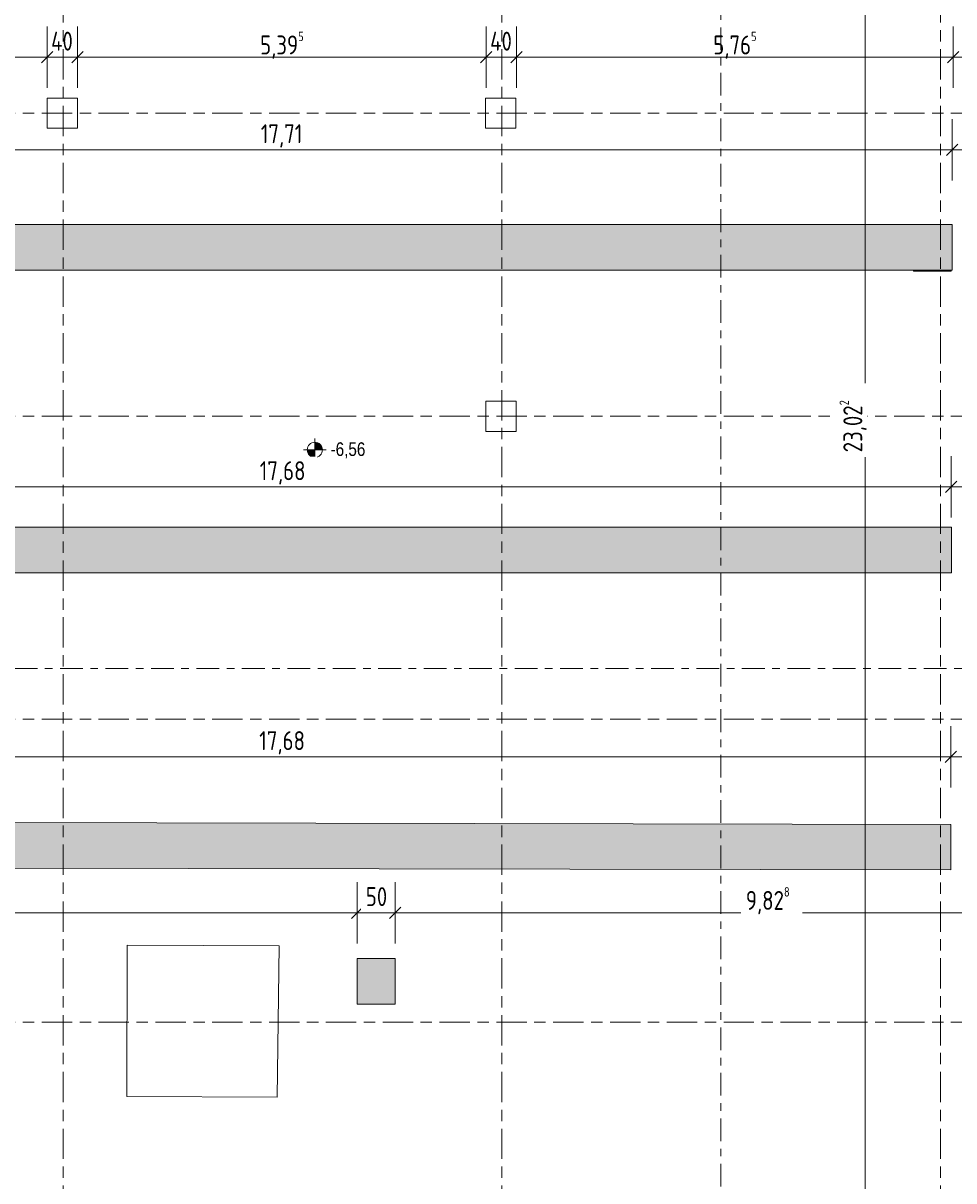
# Model space of a CAD drawing. Header units: metres. Extents: x -39 to 114, y -54 to 869.
# Tile 17 of 44: x 8 to 20, y -18 to -3. Entities that reach past the tile are written whole.
import ezdxf

# ---------------------------------------------------------------- set-up
doc = ezdxf.new("R2010")
doc.units = ezdxf.units.M
for name, pattern in [('_Rasterlinie_', [0.75, 0.4, -0.1, 0.15, -0.1]), ('_Schnittlinie_', [0.6, 0.3, -0.1, 0.1, -0.1]), ('_Verdeckte Linien_', [0.3, 0.2, -0.1])]:
    doc.linetypes.add(name, pattern=pattern)
for name, color, linetype, lineweight in [('A_Bem', 7, 'Continuous', 5), ('A_Bem-100', 7, 'Continuous', 5), ('A_Geländer', 7, 'Continuous', 5), ('A_Geschossdecken', 7, 'Continuous', 5), ('A_Hoehenkoten', 124, 'Continuous', 5), ('A_Raster', 128, 'Continuous', 5), ('A_Skelettbau_Tragwerk Stahlbeton', 142, 'Continuous', 5), ('A_Symbol-S_A', 172, 'Continuous', 5), ('A_Tragwerksstützen', 7, 'Continuous', 5)]:
    doc.layers.add(name, color=color, linetype=linetype, lineweight=lineweight)
doc.styles.add('Arial', font='arial.ttf', dxfattribs={"width": 0.8, "height": 0.18})
doc.styles.add('ISOCPEUR', font='isocpeur.ttf', dxfattribs={"width": 0.8, "height": 0.25})
doc.dimstyles.new('BLB-Standard_2_5_Aussen', dxfattribs={"dimscale": 0.3048, "dimtxt": 0.248995, "dimasz": 0.492126, "dimexe": 1.32874, "dimexo": 0.0625, "dimgap": 0.032808, "dimtad": 1, "dimdec": 1, "dimlfac": 100, "dimrnd": 0.1, "dimdsep": 46, "dimtxsty": 'ISOCPEUR', "dimblk1": 'OBLIQUE', "dimblk2": 'OBLIQUE', "dimsah": 1, "dimcen": 0.09, "dimdle": 0.164042, "dimazin": 0, "dimtfac": 1, "dimtdec": 4, "dimtix": 1, "dimtmove": 0, "dimatfit": 3, "dimfxl": 1.32874, "dimfxlon": 1, "dimtvp": 1, "dimtolj": 1, "dimtzin": 0, "dimarcsym": 2})
doc.dimstyles.new('BLB-Standard_2_5_Aussen_1', dxfattribs={"dimscale": 0.3048, "dimtxt": 0.248995, "dimasz": 0.492126, "dimexe": 1.32874, "dimexo": 0.0625, "dimgap": 0.032808, "dimtad": 1, "dimrnd": 0.001, "dimzin": 0, "dimdsep": 46, "dimtxsty": 'ISOCPEUR', "dimblk1": 'OBLIQUE', "dimblk2": 'OBLIQUE', "dimsah": 1, "dimcen": 0.09, "dimdle": 0.164042, "dimazin": 0, "dimtfac": 1, "dimtdec": 4, "dimtix": 1, "dimtmove": 0, "dimatfit": 3, "dimfxl": 1.32874, "dimfxlon": 1, "dimtvp": 1, "dimtolj": 1, "dimtzin": 0, "dimarcsym": 2})
doc.dimstyles.new('BLB-Standard_2_5_Aussen_maskiert', dxfattribs={"dimscale": 0.3048, "dimtxt": 0.248995, "dimasz": 0.492126, "dimexe": 1.32874, "dimexo": 0.0625, "dimgap": 0.032808, "dimtad": 1, "dimrnd": 0.001, "dimzin": 0, "dimdsep": 46, "dimtxsty": 'ISOCPEUR', "dimblk1": 'OBLIQUE', "dimblk2": 'OBLIQUE', "dimsah": 1, "dimcen": 0.09, "dimdle": 0.164042, "dimazin": 0, "dimtfac": 1, "dimtdec": 4, "dimtix": 1, "dimtmove": 0, "dimatfit": 3, "dimfxl": 1.32874, "dimfxlon": 1, "dimtvp": 1, "dimtfill": 1, "dimtolj": 1, "dimtzin": 0, "dimarcsym": 2})
doc.dimstyles.new('BLB-Standard_2_5_Aussen_maskiert_1', dxfattribs={"dimscale": 0.3048, "dimtxt": 0.248995, "dimasz": 0.492126, "dimexe": 1.32874, "dimexo": 0.0625, "dimgap": 0.032808, "dimtad": 1, "dimdec": 1, "dimlfac": 100, "dimrnd": 0.1, "dimdsep": 46, "dimtxsty": 'ISOCPEUR', "dimblk1": 'OBLIQUE', "dimblk2": 'OBLIQUE', "dimsah": 1, "dimcen": 0.09, "dimdle": 0.164042, "dimazin": 0, "dimtfac": 1, "dimtdec": 4, "dimtix": 1, "dimtmove": 0, "dimatfit": 3, "dimfxl": 1.32874, "dimfxlon": 1, "dimtvp": 1, "dimtfill": 1, "dimtolj": 1, "dimtzin": 0, "dimarcsym": 2})

# ---------------------------------------------------------------- blocks, each defined once
blk = doc.blocks.new('Geländer - Geländer-8098140-A-E-2- OK FFB')
at = {"layer": 'A_Geländer', "color": 250, "linetype": '_Verdeckte Linien_', "lineweight": 9}
for p, q in [((1.169, -14.287), (1.169, -16.548)), ((1.169, -14.287), (1.169, -16.548)), ((1.169, -14.287), (1.169, -16.548)), ((1.169, -14.287), (1.169, -16.548)), ((1.169, -14.287), (1.169, -16.548)), ((1.169, -14.287), (1.169, -16.548)), ((1.199, -14.273), (1.199, -16.548)), ((1.199, -14.273), (1.199, -16.548)), ((1.199, -14.273), (1.199, -16.548)), ((1.199, -14.273), (1.199, -16.548)), ((1.199, -14.273), (1.199, -16.548)), ((1.199, -14.273), (1.199, -16.548)), ((1.169, -16.548), (1.169, -18.461)), ((1.169, -16.548), (1.169, -18.461)), ((1.169, -16.548), (1.169, -18.461)), ((1.169, -16.548), (1.169, -18.461)), ((1.169, -16.548), (1.169, -18.461)), ((1.169, -16.548), (1.169, -18.461)), ((1.199, -16.548), (1.199, -18.431)), ((1.199, -16.548), (1.199, -18.431)), ((1.199, -16.548), (1.199, -18.431)), ((1.199, -16.548), (1.199, -18.431)), ((1.199, -16.548), (1.199, -18.431)), ((1.199, -16.548), (1.199, -18.431)), ((1.169, -18.461), (18.072, -18.461)), ((1.169, -18.461), (18.072, -18.461)), ((1.169, -18.461), (18.072, -18.461)), ((1.169, -18.461), (18.072, -18.461)), ((1.169, -18.461), (18.072, -18.461)), ((1.169, -18.461), (18.072, -18.461)), ((1.199, -18.431), (18.102, -18.431)), ((1.199, -18.431), (18.102, -18.431)), ((1.199, -18.431), (18.102, -18.431)), ((1.199, -18.431), (18.102, -18.431)), ((1.199, -18.431), (18.102, -18.431)), ((1.199, -18.431), (18.102, -18.431)), ((18.072, -18.461), (18.072, -19.639)), ((18.072, -18.461), (18.072, -19.639)), ((18.072, -18.461), (18.072, -19.639)), ((18.072, -18.461), (18.072, -19.639)), ((18.072, -18.461), (18.072, -19.639)), ((18.072, -18.461), (18.072, -19.639)), ((18.102, -18.431), (18.102, -19.639)), ((18.102, -18.431), (18.102, -19.639)), ((18.102, -18.431), (18.102, -19.639)), ((18.102, -18.431), (18.102, -19.639)), ((18.102, -18.431), (18.102, -19.639)), ((18.102, -18.431), (18.102, -19.639)), ((18.102, -19.639), (18.072, -19.639)), ((18.102, -19.639), (18.072, -19.639)), ((18.102, -19.639), (18.072, -19.639)), ((18.102, -19.639), (18.072, -19.639)), ((18.102, -19.639), (18.072, -19.639)), ((18.102, -19.639), (18.072, -19.639))]:
    blk.add_line(p, q, dxfattribs=at)
blk = doc.blocks.new('Typ des oberen Holms - Oberer Geländerholm_Innen_-V14-A-E-2- OK FFB')
at = {"layer": 'A_Geländer', "color": 250, "lineweight": 9}
for p, q in [((1.204, -12.548), (1.164, -12.548)), ((1.164, -12.548), (1.164, -14.29)), ((1.204, -12.548), (1.204, -14.271)), ((1.164, -14.29), (1.204, -14.271))]:
    blk.add_line(p, q, dxfattribs=at)
at = {"layer": 'A_Geländer', "color": 250, "linetype": '_Verdeckte Linien_', "lineweight": 9}
for p, q in [((1.164, -14.29), (1.164, -16.548)), ((1.204, -14.271), (1.204, -16.548)), ((1.164, -16.548), (1.164, -18.466)), ((1.204, -16.548), (1.204, -18.426)), ((1.164, -18.466), (18.067, -18.466)), ((1.204, -18.426), (18.107, -18.426)), ((18.067, -18.466), (18.067, -19.639)), ((18.107, -18.426), (18.107, -19.639)), ((18.107, -19.639), (18.067, -19.639))]:
    blk.add_line(p, q, dxfattribs=at)
blk = doc.blocks.new('Höhenkoten - Kreuz gefüllt-6114407-A-E-2- OK FFB')
at = {"layer": 'A_Hoehenkoten'}
h = blk.add_hatch(color=256, dxfattribs=at)
edge = h.paths.add_edge_path(flags=0)
edge.add_line((0.001, 0.0014), (0, 0.0014))
edge.add_line((0, 0.0014), (0, 0.0024))
edge.add_arc((0, 0.0014), 0.001, 0, 90, ccw=False)
h = blk.add_hatch(color=256, dxfattribs=at)
edge = h.paths.add_edge_path(flags=0)
edge.add_line((-0.001, 0.0014), (0, 0.0014))
edge.add_line((0, 0.0014), (0, 0.0004))
edge.add_arc((0, 0.0014), 0.001, 180, 270, ccw=False)
for p, q in [((0, 0.0029), (0, -0.0001)), ((0, 0.0014), (0, 0.0024)), ((0, 0.0024), (0, 0.0014)), ((0, 0.0024), (0, 0.0014)), ((0, 0.0014), (0, 0.0024)), ((-0.0015, 0.0014), (0.0015, 0.0014)), ((-0.001, 0.0014), (0, 0.0014)), ((0, 0.0014), (-0.001, 0.0014)), ((0, 0.0014), (-0.001, 0.0014)), ((-0.001, 0.0014), (0, 0.0014)), ((0.001, 0.0014), (0, 0.0014)), ((0, 0.0014), (0, 0.0004)), ((0, 0.0004), (0, 0.0014)), ((0, 0.0014), (0.001, 0.0014)), ((0, 0.0014), (0.001, 0.0014)), ((0.001, 0.0014), (0, 0.0014)), ((0, 0.0014), (0, 0.0004)), ((0, 0.0004), (0, 0.0014))]:
    blk.add_line(p, q, dxfattribs=at)
for start, end in [(90, 180), (90, 180), (360, 90), (360, 90), (180, 270), (180, 270), (270, 0), (270, 360)]:
    blk.add_arc((0, 0.0014), 0.001, start, end, dxfattribs=at)
blk = doc.blocks.new('DIMBLOCK77-A-E-2- OK FFB')
at = {"layer": 'A_Bem-100'}
for p, q in [((2.539, -2.875), (2.539, -3.685)), ((2.539, -3.28), (2.539, -2.875)), ((8.299, -2.875), (8.299, -3.685)), ((8.299, -3.28), (8.299, -2.875)), ((2.539, -3.28), (8.299, -3.28))]:
    blk.add_line(p, q, dxfattribs=at)
at = {"layer": 'A_Bem-100', "lineweight": 9}
for p, q in [((2.539, -3.28), (2.614, -3.205)), ((8.299, -3.28), (8.374, -3.205)), ((2.539, -3.28), (2.464, -3.355)), ((8.299, -3.28), (8.224, -3.355))]:
    blk.add_line(p, q, dxfattribs=at)
at = {"layer": 'A_Bem-100', "color": 0, "insert": (5.179, -2.943), "char_height": 0.25, "width": 0.57664, "attachment_point": 1, "line_spacing_factor": 1.149209, "style": 'ISOCPEUR'}
blk.add_mtext('5,76', dxfattribs=at)
blk = doc.blocks.new('_Oblique')
at = {"color": 0, "linetype": 'ByBlock', "lineweight": -2}
blk.add_line((-0.5, -0.5), (0.5, 0.5), dxfattribs=at)
blk = doc.blocks.new('DIMBLOCK78-A-E-2- OK FFB')
at = {"layer": 'A_Bem-100'}
for p, q in [((8.299, -2.875), (8.299, -3.685)), ((8.299, -3.28), (8.299, -2.875)), ((8.699, -2.875), (8.699, -3.685)), ((8.699, -3.28), (8.699, -2.875)), ((8.299, -3.28), (8.699, -3.28))]:
    blk.add_line(p, q, dxfattribs=at)
at = {"layer": 'A_Bem-100', "lineweight": 9}
for p, q in [((8.299, -3.28), (8.374, -3.205)), ((8.699, -3.28), (8.774, -3.205)), ((8.299, -3.28), (8.224, -3.355)), ((8.699, -3.28), (8.624, -3.355))]:
    blk.add_line(p, q, dxfattribs=at)
at = {"layer": 'A_Bem-100', "color": 0, "insert": (8.352, -2.943), "char_height": 0.25, "width": 0.35255, "attachment_point": 1, "line_spacing_factor": 1.149209, "style": 'ISOCPEUR'}
blk.add_mtext('40', dxfattribs=at)
blk = doc.blocks.new('DIMBLOCK79-A-E-2- OK FFB')
at = {"layer": 'A_Bem-100'}
for p, q in [((8.699, -2.875), (8.699, -3.685)), ((8.699, -3.28), (8.699, -2.875)), ((14.094, -2.875), (14.094, -3.685)), ((14.094, -3.28), (14.094, -2.875)), ((8.699, -3.28), (14.094, -3.28))]:
    blk.add_line(p, q, dxfattribs=at)
at = {"layer": 'A_Bem-100', "lineweight": 9}
for p, q in [((8.699, -3.28), (8.774, -3.205)), ((14.094, -3.28), (14.169, -3.205)), ((8.699, -3.28), (8.624, -3.355)), ((14.094, -3.28), (14.019, -3.355))]:
    blk.add_line(p, q, dxfattribs=at)
at = {"layer": 'A_Bem-100', "color": 0, "insert": (11.111, -2.943), "char_height": 0.25, "width": 0.68419, "attachment_point": 1, "line_spacing_factor": 1.149209, "style": 'ISOCPEUR'}
blk.add_mtext('5,39\\A2\\H0.5x;\\S5^  ;\\H2x;', dxfattribs=at)
blk = doc.blocks.new('DIMBLOCK80-A-E-2- OK FFB')
at = {"layer": 'A_Bem-100'}
for p, q in [((14.094, -2.875), (14.094, -3.685)), ((14.094, -3.28), (14.094, -2.875)), ((14.494, -2.875), (14.494, -3.685)), ((14.494, -3.28), (14.494, -2.875)), ((14.094, -3.28), (14.494, -3.28))]:
    blk.add_line(p, q, dxfattribs=at)
at = {"layer": 'A_Bem-100', "lineweight": 9}
for p, q in [((14.094, -3.28), (14.169, -3.205)), ((14.494, -3.28), (14.569, -3.205)), ((14.094, -3.28), (14.019, -3.355)), ((14.494, -3.28), (14.419, -3.355))]:
    blk.add_line(p, q, dxfattribs=at)
at = {"layer": 'A_Bem-100', "color": 0, "insert": (14.147, -2.943), "char_height": 0.25, "width": 0.35255, "attachment_point": 1, "line_spacing_factor": 1.149209, "style": 'ISOCPEUR'}
blk.add_mtext('40', dxfattribs=at)
blk = doc.blocks.new('DIMBLOCK81-A-E-2- OK FFB')
at = {"layer": 'A_Bem-100'}
for p, q in [((14.494, -2.875), (14.494, -3.685)), ((14.494, -3.28), (14.494, -2.875)), ((20.259, -2.875), (20.259, -3.685)), ((20.259, -3.28), (20.259, -2.875)), ((14.494, -3.28), (20.259, -3.28))]:
    blk.add_line(p, q, dxfattribs=at)
at = {"layer": 'A_Bem-100', "lineweight": 9}
for p, q in [((14.494, -3.28), (14.569, -3.205)), ((20.259, -3.28), (20.334, -3.205)), ((14.494, -3.28), (14.419, -3.355)), ((20.259, -3.28), (20.184, -3.355))]:
    blk.add_line(p, q, dxfattribs=at)
at = {"layer": 'A_Bem-100', "color": 0, "insert": (17.092, -2.943), "char_height": 0.25, "width": 0.68419, "attachment_point": 1, "line_spacing_factor": 1.149209, "style": 'ISOCPEUR'}
blk.add_mtext('5,76\\A2\\H0.5x;\\S5^  ;\\H2x;', dxfattribs=at)
blk = doc.blocks.new('DIMBLOCK82-A-E-2- OK FFB')
at = {"layer": 'A_Bem-100'}
for p, q in [((20.259, -2.875), (20.259, -3.685)), ((20.259, -3.28), (20.259, -2.875)), ((21.019, -2.875), (21.019, -3.685)), ((21.019, -3.28), (21.019, -2.875)), ((20.259, -3.28), (21.019, -3.28))]:
    blk.add_line(p, q, dxfattribs=at)
at = {"layer": 'A_Bem-100', "lineweight": 9}
for p, q in [((20.259, -3.28), (20.334, -3.205)), ((21.019, -3.28), (21.094, -3.205)), ((20.259, -3.28), (20.184, -3.355)), ((21.019, -3.28), (20.944, -3.355))]:
    blk.add_line(p, q, dxfattribs=at)
at = {"layer": 'A_Bem-100', "color": 0, "insert": (20.502, -2.943), "char_height": 0.25, "width": 0.32865, "attachment_point": 1, "line_spacing_factor": 1.149209, "style": 'ISOCPEUR'}
blk.add_mtext('76', dxfattribs=at)
blk = doc.blocks.new('DIMBLOCK162-A-E-2- OK FFB')
at = {"layer": 'A_Bem-100'}
for p, q in [((19.5, 3.37), (18.69, 3.37)), ((19.095, -19.702), (19.095, 3.37)), ((19.095, 3.37), (19.5, 3.37)), ((19.5, -19.652), (18.69, -19.652)), ((19.095, -19.652), (19.5, -19.652))]:
    blk.add_line(p, q, dxfattribs=at)
at = {"layer": 'A_Bem-100', "lineweight": 9}
for p, q in [((19.095, 3.37), (19.02, 3.445)), ((19.095, 3.37), (19.17, 3.295)), ((19.095, -19.652), (19.02, -19.577)), ((19.095, -19.652), (19.17, -19.727))]:
    blk.add_line(p, q, dxfattribs=at)
at = {"layer": 'A_Bem-100', "color": 0, "insert": (18.759, -8.495), "char_height": 0.25, "width": 0.84852, "attachment_point": 1, "rotation": 90, "line_spacing_factor": 1.149209, "style": 'ISOCPEUR', "bg_fill": 3, "box_fill_scale": 1.25, "bg_fill_color": 256, "bg_fill_true_color": 13158600, "bg_fill_transparency": 0}
blk.add_mtext('23,02\\A2\\H0.5x;\\S2^  ;\\H2x;', dxfattribs=at)
blk = doc.blocks.new('DIMBLOCK167-A-E-2- OK FFB')
at = {"layer": 'A_Bem-100'}
for p, q in [((-0.711, -14.977), (-0.711, -14.167)), ((12.393, -14.977), (12.393, -14.167)), ((-0.761, -14.572), (12.393, -14.572)), ((-0.711, -14.572), (-0.711, -14.977)), ((12.393, -14.572), (12.393, -14.977))]:
    blk.add_line(p, q, dxfattribs=at)
at = {"layer": 'A_Bem-100', "lineweight": 9}
for p, q in [((-0.711, -14.572), (-0.636, -14.497)), ((12.393, -14.572), (12.468, -14.497)), ((-0.711, -14.572), (-0.786, -14.647)), ((12.393, -14.572), (12.318, -14.647))]:
    blk.add_line(p, q, dxfattribs=at)
at = {"layer": 'A_Bem-100', "color": 0, "insert": (5.52, -14.235), "char_height": 0.25, "width": 0.77084, "attachment_point": 1, "line_spacing_factor": 1.149209, "style": 'ISOCPEUR', "bg_fill": 3, "box_fill_scale": 1.25, "bg_fill_color": 256, "bg_fill_true_color": 13158600, "bg_fill_transparency": 0}
blk.add_mtext('13,10\\A2\\H0.5x;\\S4^  ;\\H2x;', dxfattribs=at)
blk = doc.blocks.new('DIMBLOCK168-A-E-2- OK FFB')
at = {"layer": 'A_Bem-100'}
for p, q in [((12.393, -14.977), (12.393, -14.167)), ((12.893, -14.977), (12.893, -14.167)), ((12.393, -14.572), (12.893, -14.572)), ((12.393, -14.572), (12.393, -14.977)), ((12.893, -14.572), (12.893, -14.977))]:
    blk.add_line(p, q, dxfattribs=at)
at = {"layer": 'A_Bem-100', "lineweight": 9}
for p, q in [((12.393, -14.572), (12.468, -14.497)), ((12.893, -14.572), (12.968, -14.497)), ((12.393, -14.572), (12.318, -14.647)), ((12.893, -14.572), (12.818, -14.647))]:
    blk.add_line(p, q, dxfattribs=at)
at = {"layer": 'A_Bem-100', "color": 0, "insert": (12.506, -14.235), "char_height": 0.25, "width": 0.32865, "attachment_point": 1, "line_spacing_factor": 1.149209, "style": 'ISOCPEUR', "bg_fill": 3, "box_fill_scale": 1.25, "bg_fill_color": 256, "bg_fill_true_color": 13158600, "bg_fill_transparency": 0}
blk.add_mtext('50', dxfattribs=at)
blk = doc.blocks.new('DIMBLOCK169-A-E-2- OK FFB')
at = {"layer": 'A_Bem-100'}
for p, q in [((12.893, -14.977), (12.893, -14.167)), ((22.721, -14.977), (22.721, -14.167)), ((12.893, -14.572), (22.771, -14.572)), ((12.893, -14.572), (12.893, -14.977)), ((22.721, -14.572), (22.721, -14.977))]:
    blk.add_line(p, q, dxfattribs=at)
at = {"layer": 'A_Bem-100', "lineweight": 9}
for p, q in [((12.893, -14.572), (12.968, -14.497)), ((22.721, -14.572), (22.796, -14.497)), ((12.893, -14.572), (12.818, -14.647)), ((22.721, -14.572), (22.646, -14.647))]:
    blk.add_line(p, q, dxfattribs=at)
at = {"layer": 'A_Bem-100', "color": 0, "insert": (17.522, -14.235), "char_height": 0.25, "width": 0.68419, "attachment_point": 1, "line_spacing_factor": 1.149209, "style": 'ISOCPEUR', "bg_fill": 3, "box_fill_scale": 1.25, "bg_fill_color": 256, "bg_fill_true_color": 13158600, "bg_fill_transparency": 0}
blk.add_mtext('9,82\\A2\\H0.5x;\\S8^  ;\\H2x;', dxfattribs=at)
blk = doc.blocks.new('DIMBLOCK171-A-E-2- OK FFB')
at = {"layer": 'A_Bem-100'}
for p, q in [((2.548, -12.918), (2.548, -12.108)), ((20.228, -12.918), (20.228, -12.108)), ((2.548, -12.513), (20.228, -12.513)), ((2.548, -12.513), (2.548, -12.918)), ((20.228, -12.513), (20.228, -12.918))]:
    blk.add_line(p, q, dxfattribs=at)
at = {"layer": 'A_Bem-100', "lineweight": 9}
for p, q in [((2.548, -12.513), (2.473, -12.588)), ((2.548, -12.513), (2.623, -12.438)), ((20.228, -12.513), (20.153, -12.588)), ((20.228, -12.513), (20.303, -12.438))]:
    blk.add_line(p, q, dxfattribs=at)
at = {"layer": 'A_Bem-100', "color": 0, "insert": (11.099, -12.176), "char_height": 0.25, "width": 0.69316, "attachment_point": 1, "line_spacing_factor": 1.149209, "style": 'ISOCPEUR', "bg_fill": 3, "box_fill_scale": 1.25, "bg_fill_color": 256, "bg_fill_true_color": 13158600, "bg_fill_transparency": 0}
blk.add_mtext('17,68', dxfattribs=at)
blk = doc.blocks.new('DIMBLOCK172-A-E-2- OK FFB')
at = {"layer": 'A_Bem-100'}
for p, q in [((20.228, -12.918), (20.228, -12.108)), ((22.721, -12.108), (22.721, -12.918)), ((22.721, -12.513), (22.721, -12.108)), ((20.228, -12.513), (22.771, -12.513)), ((20.228, -12.513), (20.228, -12.918))]:
    blk.add_line(p, q, dxfattribs=at)
at = {"layer": 'A_Bem-100', "lineweight": 9}
for p, q in [((20.228, -12.513), (20.153, -12.588)), ((20.228, -12.513), (20.303, -12.438)), ((22.721, -12.513), (22.646, -12.588)), ((22.721, -12.513), (22.796, -12.438))]:
    blk.add_line(p, q, dxfattribs=at)
at = {"layer": 'A_Bem-100', "color": 0, "insert": (21.18, -12.176), "char_height": 0.25, "width": 0.7081, "attachment_point": 1, "line_spacing_factor": 1.149209, "style": 'ISOCPEUR', "bg_fill": 3, "box_fill_scale": 1.25, "bg_fill_color": 256, "bg_fill_true_color": 13158600, "bg_fill_transparency": 0}
blk.add_mtext('2,49\\A2\\H0.5x;\\S3^  ;\\H2x;', dxfattribs=at)
blk = doc.blocks.new('DIMBLOCK174-A-E-2- OK FFB')
at = {"layer": 'A_Bem-100'}
for p, q in [((2.554, -9.355), (2.554, -8.545)), ((20.234, -9.355), (20.234, -8.545)), ((2.554, -8.95), (20.234, -8.95)), ((2.554, -8.95), (2.554, -9.355)), ((20.234, -8.95), (20.234, -9.355))]:
    blk.add_line(p, q, dxfattribs=at)
at = {"layer": 'A_Bem-100', "lineweight": 9}
for p, q in [((2.554, -8.95), (2.479, -9.025)), ((2.554, -8.95), (2.629, -8.875)), ((20.234, -8.95), (20.159, -9.025)), ((20.234, -8.95), (20.309, -8.875))]:
    blk.add_line(p, q, dxfattribs=at)
at = {"layer": 'A_Bem-100', "color": 0, "insert": (11.106, -8.613), "char_height": 0.25, "width": 0.69316, "attachment_point": 1, "line_spacing_factor": 1.149209, "style": 'ISOCPEUR', "bg_fill": 3, "box_fill_scale": 1.25, "bg_fill_color": 256, "bg_fill_true_color": 13158600, "bg_fill_transparency": 0}
blk.add_mtext('17,68', dxfattribs=at)
blk = doc.blocks.new('DIMBLOCK175-A-E-2- OK FFB')
at = {"layer": 'A_Bem-100'}
for p, q in [((20.234, -9.355), (20.234, -8.545)), ((22.721, -8.545), (22.721, -9.355)), ((22.721, -8.95), (22.721, -8.545)), ((20.234, -8.95), (22.771, -8.95)), ((20.234, -8.95), (20.234, -9.355))]:
    blk.add_line(p, q, dxfattribs=at)
at = {"layer": 'A_Bem-100', "lineweight": 9}
for p, q in [((20.234, -8.95), (20.159, -9.025)), ((20.234, -8.95), (20.309, -8.875)), ((22.721, -8.95), (22.646, -9.025)), ((22.721, -8.95), (22.796, -8.875))]:
    blk.add_line(p, q, dxfattribs=at)
at = {"layer": 'A_Bem-100', "color": 0, "insert": (21.183, -8.613), "char_height": 0.25, "width": 0.7081, "attachment_point": 1, "line_spacing_factor": 1.149209, "style": 'ISOCPEUR', "bg_fill": 3, "box_fill_scale": 1.25, "bg_fill_color": 256, "bg_fill_true_color": 13158600, "bg_fill_transparency": 0}
blk.add_mtext('2,48\\A2\\H0.5x;\\S7^  ;\\H2x;', dxfattribs=at)
blk = doc.blocks.new('DIMBLOCK177-A-E-2- OK FFB')
at = {"layer": 'A_Bem-100'}
for p, q in [((2.534, -4.907), (2.534, -4.097)), ((20.244, -4.907), (20.244, -4.097)), ((2.534, -4.502), (20.244, -4.502)), ((2.534, -4.502), (2.534, -4.907)), ((20.244, -4.502), (20.244, -4.907))]:
    blk.add_line(p, q, dxfattribs=at)
at = {"layer": 'A_Bem-100', "lineweight": 9}
for p, q in [((2.534, -4.502), (2.609, -4.427)), ((20.244, -4.502), (20.319, -4.427)), ((2.534, -4.502), (2.459, -4.577)), ((20.244, -4.502), (20.169, -4.577))]:
    blk.add_line(p, q, dxfattribs=at)
at = {"layer": 'A_Bem-100', "color": 0, "insert": (11.12, -4.165), "char_height": 0.25, "width": 0.64535, "attachment_point": 1, "line_spacing_factor": 1.149209, "style": 'ISOCPEUR', "bg_fill": 3, "box_fill_scale": 1.25, "bg_fill_color": 256, "bg_fill_true_color": 13158600, "bg_fill_transparency": 0}
blk.add_mtext('17,71', dxfattribs=at)
blk = doc.blocks.new('DIMBLOCK178-A-E-2- OK FFB')
at = {"layer": 'A_Bem-100'}
for p, q in [((20.244, -4.907), (20.244, -4.097)), ((22.721, -4.097), (22.721, -4.907)), ((22.721, -4.502), (22.721, -4.097)), ((20.244, -4.502), (22.771, -4.502)), ((20.244, -4.502), (20.244, -4.907))]:
    blk.add_line(p, q, dxfattribs=at)
at = {"layer": 'A_Bem-100', "lineweight": 9}
for p, q in [((20.244, -4.502), (20.319, -4.427)), ((22.721, -4.502), (22.796, -4.427)), ((20.244, -4.502), (20.169, -4.577)), ((22.721, -4.502), (22.646, -4.577))]:
    blk.add_line(p, q, dxfattribs=at)
at = {"layer": 'A_Bem-100', "color": 0, "insert": (21.188, -4.165), "char_height": 0.25, "width": 0.7081, "attachment_point": 1, "line_spacing_factor": 1.149209, "style": 'ISOCPEUR', "bg_fill": 3, "box_fill_scale": 1.25, "bg_fill_color": 256, "bg_fill_true_color": 13158600, "bg_fill_transparency": 0}
blk.add_mtext('2,47\\A2\\H0.5x;\\S7^  ;\\H2x;', dxfattribs=at)

msp = doc.modelspace()

# ---------------------------------------------------------------- hatches: boundary and pattern name
at = {"layer": 'A_Skelettbau_Tragwerk Stahlbeton'}
for points in [[(20.2441, -6.0895), (20.2441, -5.4895), (2.5341, -5.4895), (2.5341, -6.0895), (12.2502, -6.0895)], [(20.2345, -10.0849), (20.2345, -9.4849), (2.5545, -9.4849), (2.5545, -10.0849), (12.2502, -10.0849)], [(20.2283, -14.0069), (20.2294, -13.4069), (2.5495, -13.3725), (2.5483, -13.9725), (12.2502, -13.9914)]]:
    msp.add_hatch(color=8, dxfattribs=at).paths.add_polyline_path(points, flags=0)
at = {"layer": 'A_Tragwerksstützen'}
msp.add_hatch(color=8, dxfattribs=at).paths.add_polyline_path([(12.893, -15.7788), (12.893, -15.1788), (12.393, -15.1788), (12.393, -15.7788)], flags=0)

# ---------------------------------------------------------------- linework, layer by layer
at = {"layer": 'A_Geschossdecken', "color": 253, "lineweight": 9}
for p, q in [((9.352, -16.9987), (9.356, -14.9998)), ((9.356, -14.9998), (11.3608, -15.0095)), ((11.3608, -15.0095), (11.3372, -17.0056)), ((11.3372, -17.0056), (9.352, -16.9987))]:
    msp.add_line(p, q, dxfattribs=at)
at = {"layer": 'A_Raster', "linetype": '_Rasterlinie_', "lineweight": 9}
for p, q in [((8.5114, -53.073), (8.5114, 37.0725)), ((14.3014, -53.073), (14.3014, 37.0725)), ((20.0914, -53.073), (20.0914, 37.0725)), ((31.1297, -4.0184), (-37.7073, -4.0184)), ((31.1297, -8.0184), (-37.7073, -8.0184)), ((31.1297, -12.0184), (-37.7073, -12.0184)), ((31.1297, -16.0184), (-37.7073, -16.0184))]:
    msp.add_line(p, q, dxfattribs=at)
at = {"layer": 'A_Skelettbau_Tragwerk Stahlbeton', "color": 250, "lineweight": 9}
for p, q in [((20.2441, -5.4895), (2.5341, -5.4895)), ((20.2441, -6.0895), (20.2441, -5.4895)), ((2.5341, -6.0895), (20.2441, -6.0895)), ((20.2345, -9.4849), (2.5545, -9.4849)), ((20.2345, -10.0849), (20.2345, -9.4849)), ((2.5545, -10.0849), (20.2345, -10.0849)), ((20.2294, -13.4069), (2.5495, -13.3725)), ((20.2283, -14.0069), (20.2294, -13.4069)), ((2.5483, -13.9725), (20.2283, -14.0069))]:
    msp.add_line(p, q, dxfattribs=at)
at = {"layer": 'A_Symbol-S_A', "linetype": '_Schnittlinie_', "lineweight": 9}
for p, q in [((17.1911, -31.9872), (17.1911, 27.1007)), ((-24.5288, -11.3507), (29.1355, -11.3507))]:
    msp.add_line(p, q, dxfattribs=at)
at = {"layer": 'A_Tragwerksstützen', "color": 250, "lineweight": 9}
for p, q in [((8.6991, -3.8184), (8.2991, -3.8184)), ((8.2991, -3.8184), (8.2991, -4.2184)), ((8.6991, -4.2184), (8.6991, -3.8184)), ((14.4841, -3.8184), (14.0841, -3.8184)), ((14.0841, -3.8184), (14.0841, -4.2184)), ((14.4841, -4.2184), (14.4841, -3.8184)), ((8.2991, -4.2184), (8.6991, -4.2184)), ((14.0841, -4.2184), (14.4841, -4.2184)), ((19.7341, -6.0895), (19.7341, -6.1049)), ((19.7341, -6.1049), (20.2341, -6.1049)), ((20.2341, -6.1049), (20.2341, -6.0895)), ((14.4891, -7.8184), (14.0891, -7.8184)), ((14.0891, -7.8184), (14.0891, -8.2184)), ((14.4891, -8.2184), (14.4891, -7.8184)), ((14.0891, -8.2184), (14.4891, -8.2184)), ((12.893, -15.1788), (12.393, -15.1788)), ((12.393, -15.1788), (12.393, -15.7788)), ((12.893, -15.7788), (12.893, -15.1788)), ((12.393, -15.7788), (12.893, -15.7788))]:
    msp.add_line(p, q, dxfattribs=at)

# ---------------------------------------------------------------- block references
at = {"layer": 'A_Geländer', "color": 250, "lineweight": 9}
for name in ['Typ des oberen Holms - Oberer Geländerholm_Innen_-V14-A-E-2- OK FFB', 'Geländer - Geländer-8098140-A-E-2- OK FFB']:
    msp.add_blockref(name, (0, 0), dxfattribs=at)
at = {"layer": 'A_Hoehenkoten', "xscale": 99.99999999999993, "yscale": 99.99999999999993, "zscale": 99.99999999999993}
msp.add_blockref('Höhenkoten - Kreuz gefüllt-6114407-A-E-2- OK FFB', (11.8326, -8.6017), dxfattribs=at)

# ---------------------------------------------------------------- texts
at = {"layer": 'A_Hoehenkoten', "insert": (12.0414, -8.3632), "char_height": 0.18, "width": 0.542095, "attachment_point": 1, "line_spacing_factor": 0.941778, "style": 'Arial'}
msp.add_mtext('-6,56', dxfattribs=at)

# ---------------------------------------------------------------- dimensions: what is measured, and where the dimension line sits
at = {"layer": 'A_Bem'}
for base, p1, p2, dimstyle, override, picture, middle in [((8.2991, -3.2801), (2.539, -2.8751), (8.2991, -2.8751), 'BLB-Standard_2_5_Aussen_1', {"dimpost": '<>', "dimfxl": 5.760076}, 'DIMBLOCK77-A-E-2- OK FFB', (5.419, -3.1451)), ((8.6991, -3.2801), (8.2991, -2.8751), (8.6991, -2.8751), 'BLB-Standard_2_5_Aussen', {"dimpost": '<>', "dimfxl": 0.4}, 'DIMBLOCK78-A-E-2- OK FFB', (8.4991, -3.1451)), ((14.4941, -3.2801), (14.0941, -2.8751), (14.4941, -2.8751), 'BLB-Standard_2_5_Aussen', {"dimpost": '<>', "dimfxl": 0.4}, 'DIMBLOCK80-A-E-2- OK FFB', (14.2941, -3.1451)), ((21.0188, -3.2801), (20.2591, -2.8751), (21.0188, -2.8751), 'BLB-Standard_2_5_Aussen', {"dimpost": '<>', "dimfxl": 0.759666}, 'DIMBLOCK82-A-E-2- OK FFB', (20.6389, -3.1451))]:
    dim = msp.add_linear_dim(base=base, p1=p1, p2=p2, dimstyle=dimstyle, override=override, dxfattribs=at)
    dim.commit()
    dim.dimension.update_dxf_attribs({"geometry": picture, "text_midpoint": middle})
for base, p1, p2, text, override, picture, middle in [((14.0941, -3.2801), (8.6991, -2.8751), (14.0941, -2.8751), '\\A1;5,39\\Q;{\\A1;{\\H0.5x;\\S5^ ;}}', {"dimpost": '<>', "dimfxl": 5.395}, 'DIMBLOCK79-A-E-2- OK FFB', (11.3966, -3.1201)), ((20.2591, -3.2801), (14.4941, -2.8751), (20.2591, -2.8751), '\\A1;5,76\\Q;{\\A1;{\\H0.5x;\\S5^ ;}}', {"dimpost": '<>', "dimfxl": 5.765052}, 'DIMBLOCK81-A-E-2- OK FFB', (17.3766, -3.1201))]:
    dim = msp.add_linear_dim(base=base, p1=p1, p2=p2, text=text, dimstyle='BLB-Standard_2_5_Aussen_1', override=override, dxfattribs=at)
    dim.commit()
    dim.dimension.update_dxf_attribs({"geometry": picture, "text_midpoint": middle})

# ---------------------------------------------------------------- next in the draw order: dimensions: what is measured, and where the dimension line sits
dim = msp.add_linear_dim(base=(19.0951, 3.3698), p1=(19.5001, -19.6518), p2=(19.5001, 3.3698), angle=90, text='\\A1;23,02\\Q;{\\A1;{\\H0.5x;\\S2^ ;}}', dimstyle='BLB-Standard_2_5_Aussen_maskiert', override={"dimpost": '<>', "dimfxl": 23.02161}, dxfattribs=at)
dim.commit()
dim.dimension.update_dxf_attribs({"geometry": 'DIMBLOCK162-A-E-2- OK FFB', "text_midpoint": (18.9351, -8.141)})
dim = msp.add_linear_dim(base=(12.393, -14.5718), p1=(-0.711, -14.9768), p2=(12.393, -14.9768), text='\\A1;13,10\\Q;{\\A1;{\\H0.5x;\\S4^ ;}}', dimstyle='BLB-Standard_2_5_Aussen_maskiert', override={"dimpost": '<>', "dimfxl": 13.104008}, dxfattribs=at)
dim.commit()
dim.dimension.update_dxf_attribs({"geometry": 'DIMBLOCK167-A-E-2- OK FFB', "text_midpoint": (5.841, -14.4118)})

# ---------------------------------------------------------------- next in the draw order: dimensions: what is measured, and where the dimension line sits
for base, p1, p2, dimstyle, override, picture, middle in [((20.2441, -4.5016), (2.5341, -4.9066), (20.2441, -4.9066), 'BLB-Standard_2_5_Aussen_maskiert', {"dimpost": '<>', "dimfxl": 17.71}, 'DIMBLOCK177-A-E-2- OK FFB', (11.3891, -4.3666)), ((20.2345, -8.9497), (2.5545, -9.3547), (20.2345, -9.3547), 'BLB-Standard_2_5_Aussen_maskiert', {"dimpost": '<>', "dimfxl": 17.68}, 'DIMBLOCK174-A-E-2- OK FFB', (11.3945, -8.8147)), ((20.2283, -12.5126), (2.5483, -12.9176), (20.2283, -12.9176), 'BLB-Standard_2_5_Aussen_maskiert', {"dimpost": '<>', "dimfxl": 17.679967}, 'DIMBLOCK171-A-E-2- OK FFB', (11.3883, -12.3776)), ((12.893, -14.5718), (12.393, -14.9768), (12.893, -14.9768), 'BLB-Standard_2_5_Aussen_maskiert_1', {"dimpost": '<>', "dimfxl": 0.5}, 'DIMBLOCK168-A-E-2- OK FFB', (12.643, -14.4368))]:
    dim = msp.add_linear_dim(base=base, p1=p1, p2=p2, dimstyle=dimstyle, override=override, dxfattribs=at)
    dim.commit()
    dim.dimension.update_dxf_attribs({"geometry": picture, "text_midpoint": middle})

# ---------------------------------------------------------------- next in the draw order: dimensions: what is measured, and where the dimension line sits
for base, p1, p2, text, override, picture, middle in [((22.7214, -4.5016), (20.2441, -4.9066), (22.7214, -4.0966), '\\A1;2,47\\Q;{\\A1;{\\H0.5x;\\S7^ ;}}', {"dimpost": '<>', "dimfxl": 2.606444}, 'DIMBLOCK178-A-E-2- OK FFB', (21.4828, -4.3416)), ((22.7214, -8.9497), (20.2345, -9.3547), (22.7214, -8.5447), '\\A1;2,48\\Q;{\\A1;{\\H0.5x;\\S7^ ;}}', {"dimpost": '<>', "dimfxl": 2.61554}, 'DIMBLOCK175-A-E-2- OK FFB', (21.478, -8.7897)), ((22.7214, -12.5126), (20.2283, -12.9176), (22.7214, -12.1076), '\\A1;2,49\\Q;{\\A1;{\\H0.5x;\\S3^ ;}}', {"dimpost": '<>', "dimfxl": 2.621476}, 'DIMBLOCK172-A-E-2- OK FFB', (21.4749, -12.3526)), ((22.7214, -14.5718), (12.893, -14.9768), (22.7214, -14.9768), '\\A1;9,82\\Q;{\\A1;{\\H0.5x;\\S8^ ;}}', {"dimpost": '<>', "dimfxl": 9.828456}, 'DIMBLOCK169-A-E-2- OK FFB', (17.8072, -14.4118))]:
    dim = msp.add_linear_dim(base=base, p1=p1, p2=p2, text=text, dimstyle='BLB-Standard_2_5_Aussen_maskiert', override=override, dxfattribs=at)
    dim.commit()
    dim.dimension.update_dxf_attribs({"geometry": picture, "text_midpoint": middle})

doc.saveas('drawing.dxf')
